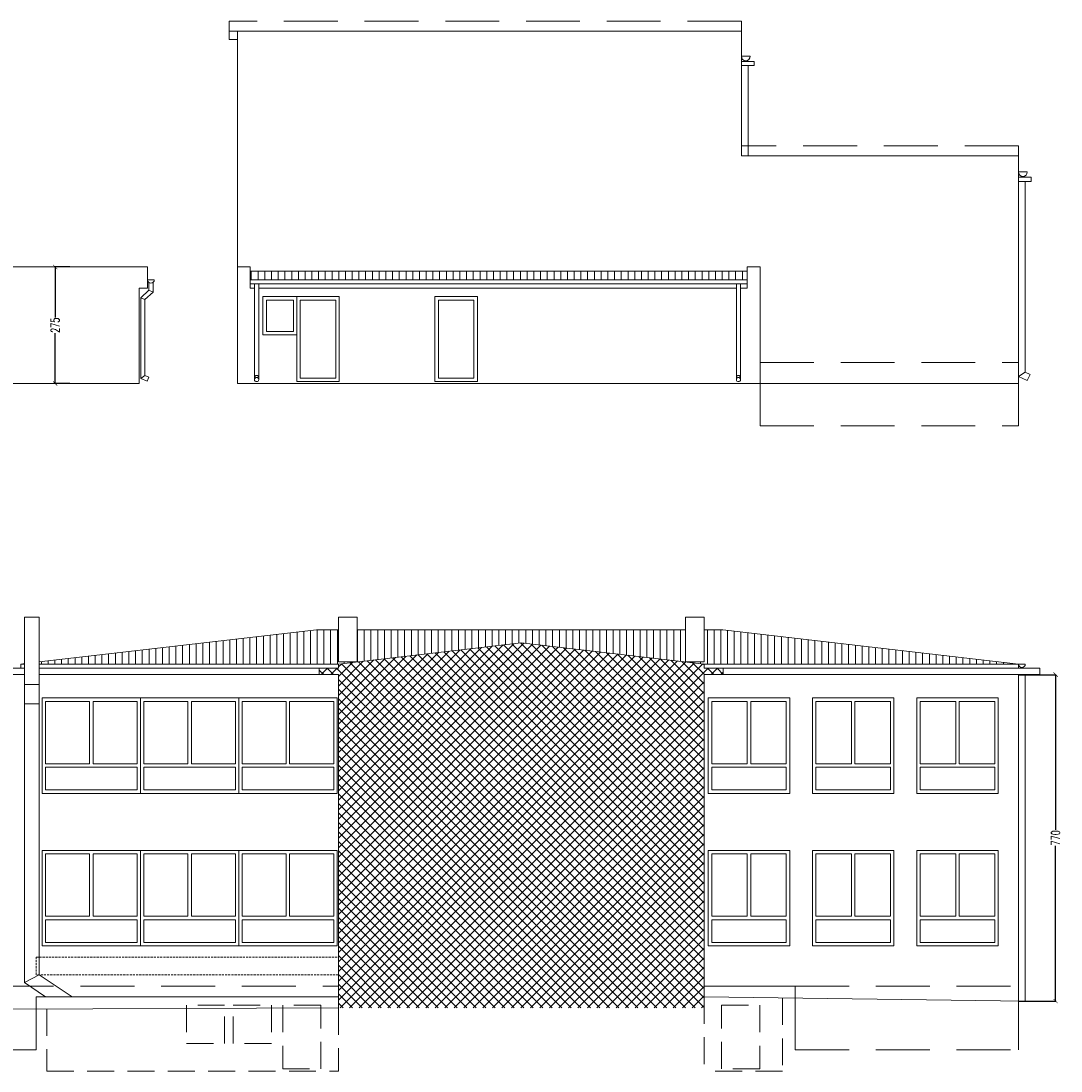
# Model space of a CAD drawing. Header units: centimetres. Extents: x -169503 to -110243, y -22061 to 11368.
# Tile 11 of 37: x -154808 to -152354, y -2269 to 208. Entities that reach past the tile are written whole.
import ezdxf

# ---------------------------------------------------------------- set-up
doc = ezdxf.new("R2010")
doc.units = ezdxf.units.CM
doc.header["$LTSCALE"] = 10
for name, pattern in [('DASHED', [0.75, 0.5, -0.25]), ('KRESKOWA', [19.05, 12.7, -6.35]), ('UKRYTE', [9.525, 6.35, -3.175])]:
    doc.linetypes.add(name, pattern=pattern)
doc.layers.get('0').update_dxf_attribs({"color": 250})
doc.layers.get('Defpoints').update_dxf_attribs({"color": 250})
for name, color, linetype, lineweight in [('_KRATY', 250, 'Continuous', 15), ('_OKNA', 250, 'Continuous', 15), ('_SC', 250, 'Continuous', 15), ('_WID', 250, 'Continuous', 15)]:
    doc.layers.add(name, color=color, linetype=linetype, lineweight=lineweight)
doc.styles.add('styl1', font='Simplex.SHX', dxfattribs={"width": 0.7})
doc.dimstyles.new('100', dxfattribs={"dimtxt": 20, "dimasz": 10, "dimexe": 1.25, "dimexo": 0, "dimtad": 0, "dimdec": 1, "dimdsep": 46, "dimlunit": 6, "dimtxsty": 'styl1', "dimblk1": 'ARCHTICK', "dimblk2": 'ARCHTICK', "dimsah": 1, "dimcen": 5, "dimclrt": 256, "dimadec": 0, "dimazin": 0, "dimtfac": 1, "dimtdec": 1, "dimtmove": 0, "dimatfit": 3, "dimldrblk": 'ARCHTICK', "dimfxl": 1.25, "dimtolj": 1, "dimtzin": 0, "dimarcsym": 0})

# ---------------------------------------------------------------- blocks, each defined once
blk = doc.blocks.new('_ARCHTICK')
at = {"color": 0, "linetype": 'ByBlock', "const_width": 0.15}
blk.add_lwpolyline([(-0.5, -0.5), (0.5, 0.5)], dxfattribs=at)
blk = doc.blocks.new('*D190')
at = {"layer": '_WID', "color": 0, "lineweight": -2}
for p, q in [((-154693, -371.8), (-154728.7, -371.8)), ((-154727.4, -371.8), (-154727.4, -490.7)), ((-154727.4, -646.8), (-154727.4, -527.9)), ((-154693, -646.8), (-154728.7, -646.8))]:
    blk.add_line(p, q, dxfattribs=at)
at = {"layer": 'Defpoints', "color": 0}
for p in [(-154693, -371.8), (-154727.4, -646.8), (-154693, -646.8)]:
    blk.add_point(p, dxfattribs=at)
at = {"layer": '_WID', "color": 0, "lineweight": -2, "xscale": 10, "yscale": 10, "zscale": 10}
for p, rotation in [((-154727.4, -371.8), 90), ((-154727.4, -646.8), 270)]:
    blk.add_blockref('_ARCHTICK', p, dxfattribs=dict(at, rotation=rotation))
at = {"layer": '_WID', "insert": (-154727.4, -509.3), "char_height": 20, "attachment_point": 5, "rotation": 90, "style": 'styl1'}
blk.add_mtext('\\A1;275', dxfattribs=at)
blk = doc.blocks.new('*D191')
at = {"layer": '_WID', "color": 0, "lineweight": -2}
for p, q in [((-152454, -1333.6), (-152365.3, -1333.6)), ((-152366.5, -1333.6), (-152366.5, -1700)), ((-152366.5, -2103.6), (-152366.5, -1737.2)), ((-152454, -2103.6), (-152365.3, -2103.6))]:
    blk.add_line(p, q, dxfattribs=at)
at = {"layer": 'Defpoints', "color": 0}
for p in [(-152454, -1333.6), (-152366.5, -1333.6), (-152454, -2103.6)]:
    blk.add_point(p, dxfattribs=at)
at = {"layer": '_WID', "color": 0, "lineweight": -2, "xscale": 10, "yscale": 10, "zscale": 10}
for p, rotation in [((-152366.5, -1333.6), 90), ((-152366.5, -2103.6), 270)]:
    blk.add_blockref('_ARCHTICK', p, dxfattribs=dict(at, rotation=rotation))
at = {"layer": '_WID', "insert": (-152366.5, -1718.6), "char_height": 20, "attachment_point": 5, "rotation": 90, "style": 'styl1'}
blk.add_mtext('\\A1;770', dxfattribs=at)

msp = doc.modelspace()

# ---------------------------------------------------------------- hatches: boundary and pattern name
at = {"layer": '_OKNA'}
h = msp.add_hatch(dxfattribs=at)
h.set_pattern_fill('ANSI31', color=256, scale=5, angle=45)
h.set_pattern_definition([(90, (-118.22, -2e-11), (-15.875, 3e-15), [])])
h.paths.add_polyline_path([(-153093.97, -381.8), (-154266.97, -381.8), (-154266.97, -401.8), (-153093.97, -401.8)])
h = msp.add_hatch(dxfattribs=at)
h.set_pattern_fill('ANSI31', color=256, scale=5, angle=45)
h.set_pattern_definition([(90, (-15250.387, -1611.04), (-15.875, 3e-15), [])])
h.paths.add_polyline_path([(-153239.97, -1227.75), (-154014.97, -1227.75), (-154014.97, -1303.48), (-153627.47, -1258.58), (-153239.97, -1303.48)])
h.paths.add_polyline_path([(-153151.47, -1227.75), (-153195.97, -1227.75), (-153195.97, -1303.48), (-153239.97, -1303.48), (-153195.97, -1308.58), (-152453.97, -1308.58)])
h.paths.add_polyline_path([(-154764.76, -1303.57), (-154764.76, -1308.58), (-154058.97, -1308.58), (-154014.97, -1303.48), (-154058.97, -1303.48), (-154058.97, -1227.75), (-154110.47, -1227.75)])
h.paths.add_polyline_path([(-154799.76, -1308.58), (-154799.76, -1307.62), (-154807.97, -1308.58)])
h = msp.add_hatch(dxfattribs=at)
h.set_pattern_fill('ANSI37', color=256, scale=5)
h.set_pattern_definition([(45, (-15250.387, -1611.04), (-11.2253202, 11.2253202), []), (135, (-15250.387, -1611.04), (-11.2253202, -11.2253202), [])])
h.paths.add_polyline_path([(-153195.97, -1333.58), (-153150.97, -1333.58), (-153150.97, -1318.58), (-153195.97, -1318.58), (-153195.97, -1308.58), (-153627.47, -1258.58), (-154058.97, -1308.58), (-154058.97, -1318.58), (-154103.97, -1318.58), (-154103.97, -1333.58), (-154058.97, -1333.58), (-154058.97, -2119.58), (-153195.97, -2119.58)])

# ---------------------------------------------------------------- linework, layer by layer
at = {"layer": '_KRATY', "linetype": 'DASHED'}
msp.add_lwpolyline([(-154771.97, -1999.73), (-154058.97, -1999.73), (-154058.97, -2041.47), (-154771.97, -2041.47)], close=True, dxfattribs=at)
at = {"layer": '_OKNA'}
for p, q in [((-154525.97, -1613.58), (-154525.97, -1388.58)), ((-154293.97, -1613.58), (-154293.97, -1388.58)), ((-154525.97, -1973.58), (-154525.97, -1748.58)), ((-154293.97, -1973.58), (-154293.97, -1748.58))]:
    msp.add_line(p, q, dxfattribs=at)
for points in [[(-154228.97, -449.8), (-154164.97, -449.8), (-154164.97, -523.8), (-154228.97, -523.8)], [(-154148.97, -449.8), (-154064.97, -449.8), (-154064.97, -633.8), (-154148.97, -633.8)], [(-153822.97, -449.8), (-153738.97, -449.8), (-153738.97, -633.8), (-153822.97, -633.8)], [(-154749.97, -1543.58), (-154645.97, -1543.58), (-154645.97, -1396.58), (-154749.97, -1396.58)], [(-154533.97, -1543.58), (-154637.97, -1543.58), (-154637.97, -1396.58), (-154533.97, -1396.58)], [(-154517.97, -1543.58), (-154413.97, -1543.58), (-154413.97, -1396.58), (-154517.97, -1396.58)], [(-154301.97, -1543.58), (-154405.97, -1543.58), (-154405.97, -1396.58), (-154301.97, -1396.58)], [(-154285.97, -1543.58), (-154181.97, -1543.58), (-154181.97, -1396.58), (-154285.97, -1396.58)], [(-154069.97, -1543.58), (-154173.97, -1543.58), (-154173.97, -1396.58), (-154069.97, -1396.58)], [(-153177.97, -1543.58), (-153093.97, -1543.58), (-153093.97, -1396.58), (-153177.97, -1396.58)], [(-153001.97, -1543.58), (-153085.97, -1543.58), (-153085.97, -1396.58), (-153001.97, -1396.58)], [(-152931.97, -1543.58), (-152847.97, -1543.58), (-152847.97, -1396.58), (-152931.97, -1396.58)], [(-152755.97, -1543.58), (-152839.97, -1543.58), (-152839.97, -1396.58), (-152755.97, -1396.58)], [(-152685.97, -1543.58), (-152601.97, -1543.58), (-152601.97, -1396.58), (-152685.97, -1396.58)], [(-152509.97, -1543.58), (-152593.97, -1543.58), (-152593.97, -1396.58), (-152509.97, -1396.58)], [(-154533.97, -1605.58), (-154749.97, -1605.58), (-154749.97, -1551.58), (-154533.97, -1551.58)], [(-154517.97, -1605.58), (-154301.97, -1605.58), (-154301.97, -1551.58), (-154517.97, -1551.58)], [(-154285.97, -1605.58), (-154069.97, -1605.58), (-154069.97, -1551.58), (-154285.97, -1551.58)], [(-153177.97, -1605.58), (-153001.97, -1605.58), (-153001.97, -1551.58), (-153177.97, -1551.58)], [(-152931.97, -1605.58), (-152755.97, -1605.58), (-152755.97, -1551.58), (-152931.97, -1551.58)], [(-152685.97, -1605.58), (-152509.97, -1605.58), (-152509.97, -1551.58), (-152685.97, -1551.58)], [(-154749.97, -1903.58), (-154645.97, -1903.58), (-154645.97, -1756.58), (-154749.97, -1756.58)], [(-154533.97, -1903.58), (-154637.97, -1903.58), (-154637.97, -1756.58), (-154533.97, -1756.58)], [(-154517.97, -1903.58), (-154413.97, -1903.58), (-154413.97, -1756.58), (-154517.97, -1756.58)], [(-154301.97, -1903.58), (-154405.97, -1903.58), (-154405.97, -1756.58), (-154301.97, -1756.58)], [(-154285.97, -1903.58), (-154181.97, -1903.58), (-154181.97, -1756.58), (-154285.97, -1756.58)], [(-154069.97, -1903.58), (-154173.97, -1903.58), (-154173.97, -1756.58), (-154069.97, -1756.58)], [(-153177.97, -1903.58), (-153093.97, -1903.58), (-153093.97, -1756.58), (-153177.97, -1756.58)], [(-153001.97, -1903.58), (-153085.97, -1903.58), (-153085.97, -1756.58), (-153001.97, -1756.58)], [(-152931.97, -1903.58), (-152847.97, -1903.58), (-152847.97, -1756.58), (-152931.97, -1756.58)], [(-152755.97, -1903.58), (-152839.97, -1903.58), (-152839.97, -1756.58), (-152755.97, -1756.58)], [(-152685.97, -1903.58), (-152601.97, -1903.58), (-152601.97, -1756.58), (-152685.97, -1756.58)], [(-152509.97, -1903.58), (-152593.97, -1903.58), (-152593.97, -1756.58), (-152509.97, -1756.58)], [(-154533.97, -1965.58), (-154749.97, -1965.58), (-154749.97, -1911.58), (-154533.97, -1911.58)], [(-154517.97, -1965.58), (-154301.97, -1965.58), (-154301.97, -1911.58), (-154517.97, -1911.58)], [(-154285.97, -1965.58), (-154069.97, -1965.58), (-154069.97, -1911.58), (-154285.97, -1911.58)], [(-153177.97, -1965.58), (-153001.97, -1965.58), (-153001.97, -1911.58), (-153177.97, -1911.58)], [(-152931.97, -1965.58), (-152755.97, -1965.58), (-152755.97, -1911.58), (-152931.97, -1911.58)], [(-152685.97, -1965.58), (-152509.97, -1965.58), (-152509.97, -1911.58), (-152685.97, -1911.58)]]:
    msp.add_lwpolyline(points, close=True, dxfattribs=at)
at = {"layer": '_SC'}
for p, q in [((-155039.33, -646.8), (-154529.33, -646.8)), ((-152453.97, -646.8), (-154296.97, -646.8)), ((-154058.97, -1308.58), (-153627.47, -1258.58)), ((-153195.97, -1308.58), (-153627.47, -1258.58)), ((-154058.97, -1318.58), (-154058.97, -1308.58)), ((-153195.97, -1318.58), (-153195.97, -1308.58)), ((-154103.97, -1318.58), (-154058.97, -1318.58)), ((-154103.97, -1318.58), (-154103.97, -1333.58)), ((-154103.97, -1333.58), (-154058.97, -1333.58)), ((-154058.97, -2119.58), (-154058.97, -1333.58)), ((-153195.97, -1318.58), (-153150.97, -1318.58)), ((-153195.97, -1333.58), (-153195.97, -2093.58)), ((-153195.97, -1333.58), (-153195.97, -2093.58)), ((-153195.97, -1333.58), (-153150.97, -1333.58)), ((-153150.97, -1318.58), (-153150.97, -1333.58)), ((-153195.97, -2093.58), (-152437.97, -2103.79)), ((-154832.18, -2122.84), (-154058.97, -2119.58))]:
    msp.add_line(p, q, dxfattribs=at)
at = {"layer": '_WID', "linetype": 'KRESKOWA'}
for p, q in [((-153107.97, 208.46), (-154316.97, 208.46)), ((-154316.97, 184.46), (-154316.97, 208.46)), ((-153107.97, 184.46), (-153107.97, 208.46)), ((-152453.97, -85.8), (-153107.97, -85.8)), ((-152453.97, -109.8), (-152453.97, -85.8)), ((-153063.97, -596.8), (-152453.97, -596.8)), ((-153063.97, -646.8), (-153063.97, -746.8)), ((-152453.97, -646.8), (-152453.97, -746.8)), ((-153063.97, -746.8), (-152453.97, -746.8)), ((-154857.97, -2068.58), (-154058.97, -2068.58)), ((-152980.97, -2068.58), (-152453.97, -2068.58)), ((-152980.97, -2096.42), (-152980.97, -2218.58)), ((-152453.97, -2103.58), (-152453.97, -2218.58)), ((-154771.97, -2122.58), (-154771.97, -2218.58)), ((-155407.97, -2218.58), (-154771.97, -2218.58)), ((-152980.97, -2218.58), (-152453.97, -2218.58))]:
    msp.add_line(p, q, dxfattribs=at)
at = {"layer": '_WID'}
for p, q in [((-154316.97, 184.46), (-154316.97, 164.46)), ((-154316.97, 184.46), (-153107.97, 184.46)), ((-154296.97, 184.46), (-154296.97, -646.8)), ((-153107.97, -109.8), (-153107.97, 184.46)), ((-154316.97, 164.46), (-154296.97, 164.46)), ((-153107.97, 125.25), (-153087.17, 125.25)), ((-153091.97, -109.8), (-153091.97, 103.16)), ((-152453.97, -109.8), (-153107.97, -109.8)), ((-152453.97, -109.8), (-152453.97, -646.8)), ((-152453.97, -646.8), (-152453.97, -109.8)), ((-152453.97, -147.71), (-152433.17, -147.71)), ((-152437.97, -169.8), (-152437.97, -620.03)), ((-155039.33, -371.8), (-154509.33, -371.8)), ((-154509.33, -421.8), (-154509.33, -371.8)), ((-154296.97, -371.8), (-154266.97, -371.8)), ((-154266.97, -371.8), (-154266.97, -421.8)), ((-154266.97, -381.8), (-153093.97, -381.8)), ((-153093.97, -371.8), (-153093.97, -421.8)), ((-153093.97, -371.8), (-153063.97, -371.8)), ((-153063.97, -371.8), (-153063.97, -646.8)), ((-154509.33, -401.8), (-154493.33, -401.8)), ((-154266.97, -401.8), (-153093.97, -401.8)), ((-154266.97, -411.8), (-153093.97, -411.8)), ((-154256.97, -411.8), (-154256.97, -637.31)), ((-154246.97, -411.8), (-154246.97, -637.31)), ((-153119.75, -411.8), (-153119.75, -637.31)), ((-153109.75, -411.8), (-153109.75, -637.31)), ((-154529.33, -421.8), (-154509.33, -421.8)), ((-154529.33, -646.8), (-154529.33, -421.8)), ((-154525.33, -444.45), (-154515.33, -448.79)), ((-154506.33, -426.68), (-154496.33, -431.01)), ((-154266.97, -421.8), (-154256.97, -421.8)), ((-154246.97, -421.8), (-153119.75, -421.8)), ((-153109.75, -421.8), (-153093.97, -421.8)), ((-154525.33, -634.9), (-154515.33, -628.21)), ((-154509.91, -641.27), (-154506.09, -632.02)), ((-152437.97, -620.03), (-152453.97, -630.16)), ((-152433.65, -639.77), (-152453.97, -630.16)), ((-152426.81, -625.31), (-152437.97, -620.03)), ((-152426.81, -625.31), (-152433.65, -639.77)), ((-154799.76, -1197.75), (-154799.76, -2060.07)), ((-154799.76, -1197.75), (-154764.76, -1197.75)), ((-154764.76, -1197.75), (-154764.76, -2041.46)), ((-154764.76, -1303.57), (-154110.47, -1227.75)), ((-154110.47, -1227.75), (-154058.97, -1227.75)), ((-154014.97, -1227.75), (-153239.97, -1227.75)), ((-153195.97, -1227.75), (-153151.47, -1227.75)), ((-152453.97, -1308.58), (-153151.47, -1227.75)), ((-154807.97, -1308.58), (-154799.76, -1307.62)), ((-154807.97, -1308.58), (-154807.97, -1318.58)), ((-154799.76, -1308.58), (-154807.97, -1308.58)), ((-154058.97, -1308.58), (-154764.76, -1308.58)), ((-152453.97, -1308.58), (-153195.97, -1308.58)), ((-152453.97, -1318.58), (-152453.97, -1308.58)), ((-152453.97, -1308.58), (-152437.97, -1308.58)), ((-154799.76, -1318.58), (-154852.97, -1318.58)), ((-154852.97, -1333.58), (-154799.76, -1333.58)), ((-154852.97, -1333.58), (-154799.76, -1333.58)), ((-154058.97, -1318.58), (-154764.76, -1318.58)), ((-154764.76, -1333.58), (-154058.97, -1333.58)), ((-154764.76, -1333.58), (-154077.18, -1333.58)), ((-152403.97, -1318.58), (-153195.97, -1318.58)), ((-153195.97, -1333.58), (-152403.97, -1333.58)), ((-152453.97, -1333.58), (-152453.97, -2103.58)), ((-152437.97, -1333.58), (-152437.97, -2103.79)), ((-152403.97, -1333.58), (-152403.97, -1318.58)), ((-154799.76, -1356.47), (-154764.76, -1356.47)), ((-154799.76, -1402.71), (-154764.76, -1402.71)), ((-154799.76, -2060.07), (-154764.76, -2041.46)), ((-154771.97, -2093.58), (-154771.97, -2122.58)), ((-154771.97, -2093.58), (-154059.18, -2093.58))]:
    msp.add_line(p, q, dxfattribs=at)
at = {"layer": '_WID', "linetype": 'UKRYTE'}
for p, q in [((-153195.97, -2093.58), (-153195.97, -2255.33)), ((-153195.97, -2093.58), (-153195.97, -2268.58)), ((-153010.97, -2096.42), (-153010.97, -2268.58)), ((-154746.97, -2121.82), (-154746.97, -2268.58)), ((-154746.97, -2121.82), (-154746.97, -2268.58)), ((-154058.97, -2119.58), (-154058.97, -2268.58)), ((-154746.97, -2268.58), (-154058.97, -2268.58)), ((-153010.97, -2268.58), (-153195.97, -2268.58))]:
    msp.add_line(p, q, dxfattribs=at)
at = {"layer": '_WID'}
for points in [[(-153107.97, 113.16), (-153107.97, 113.16), (-153077.97, 113.16), (-153077.97, 103.16), (-153107.97, 103.16)], [(-152453.97, -159.8), (-152453.97, -159.8), (-152423.97, -159.8), (-152423.97, -169.8), (-152453.97, -169.8)], [(-154506.33, -408.04), (-154506.33, -426.68), (-154525.33, -444.45), (-154525.33, -634.9), (-154509.91, -641.27)], [(-154496.33, -408.04), (-154496.33, -431.01), (-154515.33, -448.79), (-154515.33, -628.21), (-154506.09, -632.02)], [(-154764.76, -2041.46), (-154687.53, -2093.58)], [(-154799.76, -2060.07), (-154750.1, -2093.58)], [(-152980.97, -2096.42), (-152980.97, -2068.58), (-153195.97, -2068.58)]]:
    msp.add_lwpolyline(points, dxfattribs=at)
for points in [[(-154236.97, -441.8), (-154156.97, -441.8), (-154156.97, -531.8), (-154236.97, -531.8)], [(-154156.97, -441.8), (-154056.97, -441.8), (-154056.97, -641.8), (-154156.97, -641.8)], [(-153830.97, -441.8), (-153730.97, -441.8), (-153730.97, -641.8), (-153830.97, -641.8)], [(-154058.97, -1303.48), (-154014.97, -1303.48), (-154014.97, -1197.75), (-154058.97, -1197.75)], [(-153195.97, -1303.48), (-153239.97, -1303.48), (-153239.97, -1197.75), (-153195.97, -1197.75)], [(-154757.97, -1613.58), (-154061.97, -1613.58), (-154061.97, -1388.58), (-154757.97, -1388.58)], [(-153185.97, -1613.58), (-152993.97, -1613.58), (-152993.97, -1388.58), (-153185.97, -1388.58)], [(-152939.97, -1613.58), (-152747.97, -1613.58), (-152747.97, -1388.58), (-152939.97, -1388.58)], [(-152693.97, -1613.58), (-152501.97, -1613.58), (-152501.97, -1388.58), (-152693.97, -1388.58)], [(-154757.97, -1973.58), (-154061.97, -1973.58), (-154061.97, -1748.58), (-154757.97, -1748.58)], [(-153185.97, -1973.58), (-152993.97, -1973.58), (-152993.97, -1748.58), (-153185.97, -1748.58)], [(-152939.97, -1973.58), (-152747.97, -1973.58), (-152747.97, -1748.58), (-152939.97, -1748.58)], [(-152693.97, -1973.58), (-152501.97, -1973.58), (-152501.97, -1748.58), (-152693.97, -1748.58)]]:
    msp.add_lwpolyline(points, close=True, dxfattribs=at)
at = {"layer": '_WID', "linetype": 'UKRYTE'}
for points in [[(-154327.34, -2113.58), (-154417.34, -2113.58), (-154417.34, -2203.58), (-154327.34, -2203.58)], [(-154307.02, -2113.58), (-154217.02, -2113.58), (-154217.02, -2203.58), (-154307.02, -2203.58)], [(-154100.34, -2113.58), (-154190.34, -2113.58), (-154190.34, -2263.58), (-154100.34, -2263.58)], [(-153154.6, -2113.58), (-153064.6, -2113.58), (-153064.6, -2263.58), (-153154.6, -2263.58)]]:
    msp.add_lwpolyline(points, close=True, dxfattribs=at)
at = {"layer": '_WID'}
for centre in [(-154251.97, -637.31), (-153114.75, -637.31)]:
    msp.add_circle(centre, 5, dxfattribs=at)
for centre, radius, start, end in [((-153097.57, 125.25), 10.4, 180, 0), ((-152443.57, -147.71), 10.4, 180, 0), ((-154501.33, -401.8), 8, 180, 0), ((-154251.97, -632.71), 5, 0, 180), ((-153114.75, -632.71), 5, 0, 180), ((-152445.97, -1308.58), 8, 180, 0)]:
    msp.add_arc(centre, radius, start, end, dxfattribs=at)

# ---------------------------------------------------------------- dimensions: what is measured, and where the dimension line sits
for base, p1, p2, picture, middle in [((-154727.41, -646.8), (-154693.03, -371.8), (-154693.03, -646.8), '*D190', (-154727.41, -509.3)), ((-152366.51, -1333.58), (-152453.97, -2103.58), (-152453.97, -1333.58), '*D191', (-152366.51, -1718.58))]:
    dim = msp.add_linear_dim(base=base, p1=p1, p2=p2, angle=90, dimstyle='100', dxfattribs=at)
    dim.commit()
    dim.dimension.update_dxf_attribs({"geometry": picture, "text_midpoint": middle})

doc.saveas('drawing.dxf')
